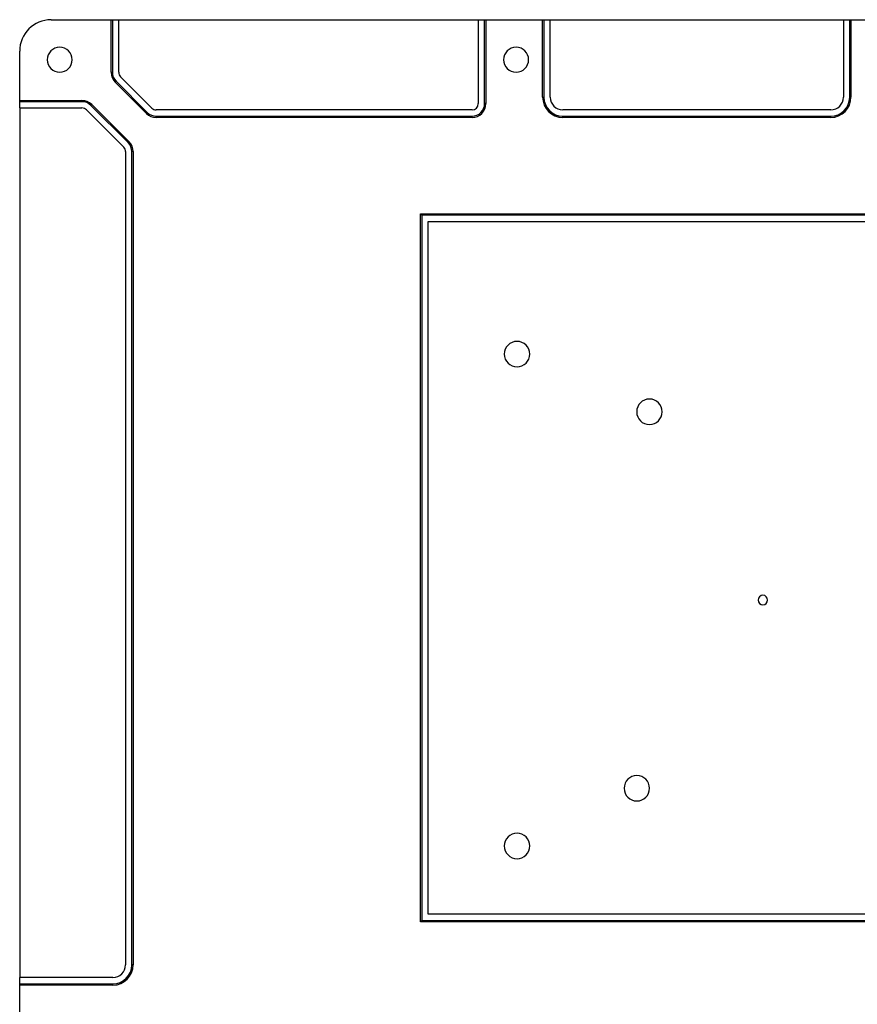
# Model space of a CAD drawing. Header units: millimetres. Extents: x 134 to 720, y 113 to 447.
# Tile 3 of 6: x 471 to 604, y 291 to 447. Entities that reach past the tile are written whole.
import ezdxf

# ---------------------------------------------------------------- set-up
doc = ezdxf.new("R2010")
doc.units = ezdxf.units.MM

msp = doc.modelspace()

# ---------------------------------------------------------------- linework, layer by layer
at = {"color": 7, "linetype": 'Continuous', "lineweight": 25}
for p, q in [((476.099, 446.938), (485.599, 446.938)), ((485.599, 438.593), (485.599, 446.938)), ((485.599, 446.938), (485.799, 446.938)), ((485.799, 446.938), (485.799, 438.593)), ((485.799, 446.938), (486.799, 446.938)), ((486.799, 438.593), (486.799, 446.938)), ((486.799, 446.938), (543.839, 446.938)), ((543.839, 446.938), (543.839, 433.638)), ((543.839, 446.938), (544.839, 446.938)), ((544.839, 433.638), (544.839, 446.938)), ((544.839, 446.938), (545.039, 446.938)), ((545.039, 446.938), (545.039, 433.638)), ((545.039, 446.938), (554.039, 446.938)), ((554.039, 434.638), (554.039, 446.938)), ((554.039, 446.938), (554.239, 446.938)), ((554.239, 446.938), (554.239, 434.638)), ((554.239, 446.938), (555.239, 446.938)), ((555.239, 434.638), (555.239, 446.938)), ((555.239, 446.938), (601.739, 446.938)), ((601.739, 446.938), (601.739, 434.638)), ((601.739, 446.938), (602.739, 446.938)), ((602.739, 434.638), (602.739, 446.938)), ((602.739, 446.938), (602.939, 446.938)), ((602.939, 446.938), (602.939, 434.638)), ((602.939, 446.938), (627.88, 446.938)), ((471.099, 434.138), (471.099, 441.938)), ((485.599, 438.593), (485.799, 438.593)), ((486.244, 437.038), (486.385, 437.179)), ((486.385, 437.179), (491.34, 432.224)), ((492.047, 432.931), (487.092, 437.886)), ((491.199, 432.082), (486.244, 437.038)), ((471.099, 434.138), (480.975, 434.138)), ((471.099, 433.938), (471.099, 434.138)), ((480.975, 434.138), (480.975, 433.938)), ((554.039, 434.638), (554.239, 434.638)), ((602.939, 434.638), (602.739, 434.638)), ((480.975, 433.938), (471.099, 433.938)), ((471.099, 432.938), (471.099, 433.938)), ((471.099, 432.938), (480.975, 432.938)), ((471.099, 432.938), (471.099, 295.054)), ((481.682, 432.645), (487.597, 426.731)), ((482.531, 433.494), (482.389, 433.352)), ((488.304, 427.438), (482.389, 433.352)), ((482.531, 433.494), (488.445, 427.58)), ((542.839, 432.638), (492.755, 432.638)), ((545.039, 433.638), (544.839, 433.638)), ((599.739, 432.638), (557.239, 432.638)), ((491.199, 432.082), (491.34, 432.224)), ((492.755, 431.438), (492.755, 431.638)), ((492.755, 431.638), (542.839, 431.638)), ((542.839, 431.438), (492.755, 431.438)), ((542.839, 431.438), (542.839, 431.638)), ((557.239, 431.438), (557.239, 431.638)), ((557.239, 431.638), (599.739, 431.638)), ((599.739, 431.438), (557.239, 431.438)), ((599.739, 431.438), (599.739, 431.638)), ((488.445, 427.58), (488.304, 427.438)), ((487.889, 426.024), (487.889, 297.054)), ((489.089, 426.024), (488.889, 426.024)), ((488.889, 297.054), (488.889, 426.024)), ((489.089, 426.024), (489.089, 297.054)), ((534.691, 416.153), (681.639, 416.153)), ((534.691, 303.901), (534.691, 416.153)), ((534.891, 415.953), (534.691, 416.153)), ((681.439, 415.953), (534.891, 415.953)), ((534.891, 415.953), (534.891, 304.101)), ((535.891, 414.953), (680.439, 414.953)), ((535.891, 305.101), (535.891, 414.953)), ((680.439, 305.101), (535.891, 305.101)), ((534.891, 304.101), (534.691, 303.901)), ((681.639, 303.901), (534.691, 303.901)), ((534.891, 304.101), (681.439, 304.101)), ((489.089, 297.054), (488.889, 297.054)), ((485.889, 295.054), (471.099, 295.054)), ((471.099, 294.054), (471.099, 295.054)), ((471.099, 294.054), (485.889, 294.054)), ((471.099, 293.854), (471.099, 294.054)), ((485.889, 293.854), (471.099, 293.854)), ((471.099, 276.138), (471.099, 293.854)), ((485.889, 293.854), (485.889, 294.054))]:
    msp.add_line(p, q, dxfattribs=at)
for centre, radius, start, end in [((476.099, 441.938), 5, 90, 180), ((477.449, 440.588), 1.981, 0, 180), ((549.839, 440.588), 1.981, 0, 180), ((477.449, 440.588), 1.981, 180, 0), ((549.839, 440.588), 1.981, 180, 0), ((487.799, 438.593), 2.2, 180, 225), ((487.799, 438.593), 2, 180, 225), ((487.799, 438.593), 1, 180, 225), ((480.975, 431.938), 2.2, 45, 90), ((557.239, 434.638), 3.2, 180, 270), ((557.239, 434.638), 3, 180, 270), ((557.239, 434.638), 2, 180, 270), ((599.739, 434.638), 3.2, 270, 0), ((599.739, 434.638), 3, 270, 0), ((599.739, 434.638), 2, 270, 0), ((480.975, 431.938), 2, 45, 90), ((480.975, 431.938), 1, 45, 90), ((492.755, 433.638), 1, 225, 270), ((542.839, 433.638), 2.2, 270, 0), ((542.839, 433.638), 2, 270, 0), ((542.839, 433.638), 1, 270, 0), ((492.755, 433.638), 2.2, 225, 270), ((492.755, 433.638), 2, 225, 270), ((486.889, 426.024), 1, 0, 45), ((486.889, 426.024), 2, 0, 45), ((486.889, 426.024), 2.2, 0, 45), ((549.981, 393.915), 2.019, 0, 180), ((549.981, 393.915), 2.019, 180, 0), ((570.981, 384.765), 2.019, 0, 180), ((570.981, 384.765), 2.019, 180, 0), ((588.981, 354.915), 0.75, 0, 180), ((588.981, 354.915), 0.75, 180, 0), ((568.981, 325.065), 2.019, 0, 180), ((568.981, 325.065), 2.019, 180, 0), ((549.981, 315.915), 2.019, 0, 180), ((549.981, 315.915), 2.019, 180, 0), ((485.889, 297.054), 3.2, 270, 0), ((485.889, 297.054), 3, 270, 0), ((485.889, 297.054), 2, 270, 0)]:
    msp.add_arc(centre, radius, start, end, dxfattribs=at)

doc.saveas('drawing.dxf')
